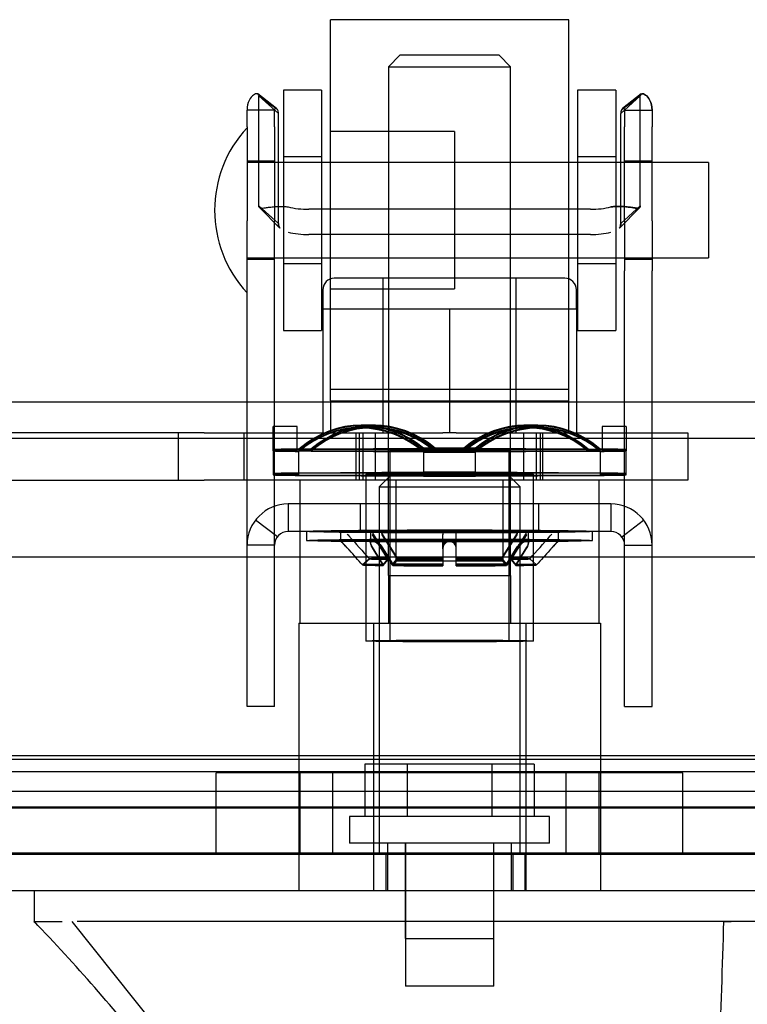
# Model space of a CAD drawing. Header units: inches. Extents: x 1 to 359, y -2 to 239.
# Tile 39 of 53: x 128.98 to 130.89, y 193.45 to 196.03. Entities that reach past the tile are written whole.
import ezdxf
from ezdxf.enums import TextEntityAlignment as Align
from ezdxf.lldxf.tags import DXFTag

# ---------------------------------------------------------------- set-up
doc = ezdxf.new("R2010")
doc.units = ezdxf.units.IN
doc.header["$MEASUREMENT"] = 0
for name, color, linetype in [('COM70220', 7, 'Continuous'), ('COM70838', 7, 'Continuous'), ('COM70839-6', 7, 'Continuous'), ('COM71196-9', 7, 'Continuous'), ('COM71298-4', 7, 'Continuous'), ('COM71299-4', 7, 'Continuous'), ('Default', 7, 'Continuous'), ('HAN13068', 7, 'Continuous'), ('HAN13068_NUT', 7, 'Continuous'), ('HAN13068_SCREW', 7, 'Continuous'), ('HAN_NUT', 7, 'Continuous'), ('NTS18147', 7, 'Continuous'), ('ROL87452', 7, 'Continuous'), ('RVT17786', 7, 'Continuous'), ('RVT19000', 7, 'Continuous'), ('SPC87322', 7, 'Continuous'), ('STD26122', 7, 'Continuous'), ('WAF25376', 7, 'Continuous'), ('WAM30038', 7, 'Continuous')]:
    doc.layers.add(name, color=color, linetype=linetype)
doc.styles.add('SEACAD_Times_New_Roman', font='times.ttf')
tags = doc.linetypes.add('HIDDEN2', pattern=[0.1875, 0.125, -0.0625]).pattern_tags.tags
tags[6:7] = [DXFTag(74, 4), DXFTag(75, 0), DXFTag(340, '0'), DXFTag(46, 0.0), DXFTag(50, 0.0), DXFTag(44, 0.0), DXFTag(45, 0.0)]
tags[4:5] = [DXFTag(74, 4), DXFTag(75, 0), DXFTag(340, '0'), DXFTag(46, 0.0), DXFTag(50, 0.0), DXFTag(44, 0.0), DXFTag(45, 0.0)]
doc.dimstyles.new('HAMMOND_(STH_-_540x360)', dxfattribs={"dimtxt": 2, "dimasz": 2.5, "dimexe": 1, "dimexo": 1, "dimgap": 0.5, "dimtad": 0, "dimtih": 1, "dimtoh": 1, "dimzin": 0, "dimdsep": 46, "dimtxsty": 'SEACAD_Times_New_Roman', "dimblk1": '_SE_FILLED', "dimblk2": '_SE_FILLED', "dimsah": 1, "dimcen": 1, "dimadec": 0, "dimazin": 0, "dimtfac": 0.8, "dimtofl": 0, "dimtmove": 0, "dimatfit": 3, "dimfxl": 1, "dimtolj": 1, "dimtzin": 0, "dimarcsym": 0})

# ---------------------------------------------------------------- blocks, each defined once
blk = doc.blocks.new('SE3')
at = {"layer": 'COM70220', "color": 7, "linetype": 'HIDDEN2'}
for p, q in [((148.6862, 194.0905), (128.2182, 194.0905)), ((148.6862, 193.8445), (128.2182, 193.8445)), ((148.6862, 193.8425), (128.2182, 193.8425)), ((148.6862, 193.8415), (128.2182, 193.8415))]:
    blk.add_line(p, q, dxfattribs=at)
at = {"layer": 'COM70838', "color": 7, "linetype": 'HIDDEN2'}
for p, q in [((129.4652, 194.9475), (128.7792, 194.9475)), ((129.3977, 194.9475), (129.3977, 194.8225)), ((129.4652, 194.9475), (129.5536, 194.9475)), ((129.5536, 194.9475), (130.0916, 194.9475)), ((129.5707, 194.8225), (129.5707, 194.9475)), ((129.8642, 194.8225), (129.8642, 194.9475)), ((129.9142, 194.9475), (129.9142, 194.8225)), ((130.1269, 194.9475), (130.6092, 194.9475)), ((130.3042, 194.8225), (130.3042, 194.9475)), ((130.3542, 194.8225), (130.3542, 194.9475)), ((130.6092, 194.9475), (130.7342, 194.9475)), ((130.7342, 194.9475), (130.7342, 194.8225)), ((128.7518, 194.8225), (129.4652, 194.8225)), ((129.5536, 194.8225), (129.4652, 194.8225)), ((130.6092, 194.8225), (129.5536, 194.8225)), ((130.7342, 194.8225), (130.6092, 194.8225))]:
    blk.add_line(p, q, dxfattribs=at)
at = {"layer": 'COM70839-6', "color": 7, "linetype": 'HIDDEN2'}
for p, q in [((129.6553, 195.7979), (129.6065, 195.8361)), ((130.612, 195.8361), (130.5631, 195.7979)), ((129.6603, 195.7845), (129.6089, 195.8309)), ((129.6089, 195.5429), (129.6089, 195.8309)), ((130.5581, 195.7845), (130.6095, 195.8309)), ((130.6095, 195.5429), (130.6095, 195.8309)), ((129.65, 195.7939), (129.578, 195.7939)), ((129.578, 195.7497), (129.578, 195.7939)), ((129.65, 195.7497), (129.65, 195.7939)), ((129.6603, 195.4965), (129.6603, 195.7845)), ((130.5581, 195.4965), (130.5581, 195.7845)), ((130.5684, 195.7939), (130.6404, 195.7939)), ((130.5684, 195.7939), (130.5684, 195.7497)), ((130.6404, 195.7939), (130.6404, 195.7497)), ((129.578, 195.7497), (129.578, 195.503)), ((129.65, 195.7497), (129.65, 195.503)), ((130.5684, 195.503), (130.5684, 195.7497)), ((130.6404, 195.503), (130.6404, 195.7497)), ((129.65, 195.6595), (129.578, 195.6595)), ((130.6404, 195.6595), (130.5684, 195.6595)), ((129.6603, 195.4965), (129.6089, 195.5429)), ((129.6113, 195.5377), (129.664, 195.4843)), ((129.6114, 195.5377), (129.664, 195.4843)), ((130.4785, 195.5337), (129.7399, 195.5337)), ((130.5545, 195.4843), (130.6071, 195.5377)), ((130.5545, 195.4843), (130.6072, 195.5377)), ((130.5581, 195.4965), (130.6095, 195.5429)), ((129.578, 195.3719), (129.578, 195.503)), ((129.65, 195.3719), (129.65, 195.503)), ((130.5684, 195.503), (130.5684, 195.3719)), ((130.6404, 195.503), (130.6404, 195.3719)), ((130.4785, 195.4674), (129.7399, 195.4674)), ((129.578, 195.4025), (129.65, 195.4025)), ((130.5684, 195.4025), (130.6404, 195.4025)), ((129.578, 194.2746), (129.578, 195.3719)), ((129.65, 194.2746), (129.65, 195.3719)), ((130.5684, 194.2746), (130.5684, 195.3719)), ((130.6404, 194.2746), (130.6404, 195.3719)), ((130.5324, 194.7605), (129.686, 194.7605)), ((129.686, 194.7605), (129.686, 194.6885)), ((129.8752, 194.6885), (129.8752, 194.7605)), ((129.9687, 194.7605), (129.9687, 194.6885)), ((130.2497, 194.6885), (130.2497, 194.7605)), ((130.3432, 194.6885), (130.3432, 194.7605)), ((130.5324, 194.7605), (130.5324, 194.6885)), ((129.6575, 194.6745), (129.6004, 194.7183)), ((130.561, 194.6745), (130.6181, 194.7183)), ((130.5324, 194.6885), (129.686, 194.6885)), ((129.65, 194.6525), (129.578, 194.6525)), ((130.5684, 194.6525), (130.6404, 194.6525)), ((129.578, 194.2295), (129.578, 194.2746)), ((129.65, 194.2295), (129.65, 194.2746)), ((130.5684, 194.2295), (130.5684, 194.2746)), ((130.6404, 194.2295), (130.6404, 194.2746)), ((129.65, 194.2295), (129.578, 194.2295)), ((130.5684, 194.2295), (130.6404, 194.2295))]:
    blk.add_line(p, q, dxfattribs=at)
for centre, radius, start, end in [((129.8548, 196.1034), 0.3649, 227.1166, 236.8601), ((130.3637, 196.1034), 0.3649, 303.1399, 312.8834), ((129.686, 194.6525), 0.108, 90, 180), ((130.5324, 194.6525), 0.108, 0, 90), ((129.686, 194.6525), 0.036, 90, 180), ((130.5324, 194.6525), 0.036, 0, 90)]:
    blk.add_arc(centre, radius, start, end, dxfattribs=at)
for centre, major_axis, start_param, end_param in [((129.7399, 195.5727), (-0.1, 0), 1.001468, 1.570796), ((130.4785, 195.5727), (-0.1, 0), 1.570796, 2.140125), ((129.7399, 195.5065), (-0.1, 0), 1.001468, 1.570796), ((130.4785, 195.5065), (0.1, 0), 4.712389, 5.281717)]:
    blk.add_ellipse(centre, major_axis=major_axis, ratio=0.390731, start_param=start_param, end_param=end_param, dxfattribs=at)
for points, knots in [([(129.6065, 195.8361), (129.6061, 195.8364), (129.6056, 195.8365), (129.6026, 195.8372), (129.599, 195.8362), (129.5911, 195.8306), (129.5869, 195.8259), (129.5804, 195.8126), (129.578, 195.8038), (129.578, 195.7939)], [0.198408, 0.198408, 0.198408, 0.198408, 0.25, 0.25, 0.5, 0.5, 0.75, 0.75, 1, 1, 1, 1]), ([(129.6065, 195.8361), (129.6071, 195.8358), (129.6076, 195.8353), (129.6081, 195.8346), (129.6082, 195.8343), (129.6085, 195.8337), (129.6086, 195.8333), (129.6087, 195.8326), (129.6088, 195.8319), (129.6089, 195.8309)], [0.8016936, 0.8016936, 0.8016936, 0.8016936, 0.875, 0.875, 0.90625, 0.90625, 0.9375, 0.9375, 1, 1, 1, 1]), ([(130.6404, 195.7939), (130.6404, 195.8038), (130.6381, 195.8126), (130.6315, 195.826), (130.6273, 195.8306), (130.6195, 195.8362), (130.6159, 195.8372), (130.6122, 195.8364), (130.6111, 195.8357), (130.6104, 195.8346), (130.6102, 195.8343), (130.61, 195.8337), (130.6099, 195.8333), (130.6098, 195.8326), (130.6097, 195.8319), (130.6095, 195.8309)], [0, 0, 0, 0, 0.25, 0.25, 0.5, 0.5, 0.75, 0.75, 0.875, 0.875, 0.90625, 0.90625, 0.9375, 0.9375, 1, 1, 1, 1]), ([(130.6095, 195.8309), (130.6096, 195.8314), (130.6097, 195.8318), (130.6097, 195.8325), (130.6098, 195.8327), (130.61, 195.8337), (130.6102, 195.8343), (130.6111, 195.8357), (130.6122, 195.8364), (130.6159, 195.8372), (130.6195, 195.8362), (130.6273, 195.8306), (130.6316, 195.8259), (130.6381, 195.8126), (130.6404, 195.8038), (130.6404, 195.7939)], [0, 0, 0, 0, 0.03125, 0.03125, 0.0625, 0.0625, 0.125, 0.125, 0.25, 0.25, 0.5, 0.5, 0.75, 0.75, 1, 1, 1, 1]), ([(129.6603, 195.7845), (129.6603, 195.7853), (129.6603, 195.7868), (129.66, 195.789), (129.6596, 195.791), (129.6585, 195.7945), (129.656, 195.7983), (129.6527, 195.7989), (129.6511, 195.7976), (129.6505, 195.7967), (129.6502, 195.7957), (129.6501, 195.7947), (129.65, 195.7942), (129.65, 195.7939)], [0, 0, 0, 0, 0.068623, 0.137063, 0.205208, 0.272877, 0.535512, 0.779514, 0.837052, 0.893029, 0.947093, 0.973617, 1, 1, 1, 1]), ([(129.65, 195.7939), (129.65, 195.7942), (129.6501, 195.7947), (129.6502, 195.7957), (129.6505, 195.7967), (129.6511, 195.7976), (129.6527, 195.7989), (129.6543, 195.7986), (129.6555, 195.7978)], [0, 0, 0, 0, 0.0263814, 0.0529045, 0.1069707, 0.1629481, 0.2204857, 0.452445, 0.452445, 0.452445, 0.452445]), ([(130.5684, 195.7939), (130.5684, 195.7942), (130.5684, 195.7947), (130.5683, 195.7957), (130.5679, 195.7967), (130.5673, 195.7976), (130.5658, 195.7989), (130.5625, 195.7983), (130.5599, 195.7945), (130.5588, 195.791), (130.5584, 195.789), (130.5582, 195.7868), (130.5582, 195.7853), (130.5581, 195.7845)], [0, 0, 0, 0, 0.026381, 0.052905, 0.106971, 0.162948, 0.220486, 0.464488, 0.727123, 0.794792, 0.862936, 0.931376, 1, 1, 1, 1]), ([(130.5629, 195.7978), (130.5641, 195.7986), (130.5658, 195.7989), (130.5673, 195.7976), (130.5679, 195.7967), (130.5683, 195.7957), (130.5684, 195.7947), (130.5684, 195.7942), (130.5684, 195.7939)], [0.5475793, 0.5475793, 0.5475793, 0.5475793, 0.7795137, 0.8370523, 0.8930285, 0.9470927, 0.973617, 1, 1, 1, 1]), ([(129.6089, 195.5429), (129.609, 195.5422), (129.6091, 195.5407), (129.6098, 195.5389), (129.6112, 195.5377), (129.6151, 195.536), (129.6234, 195.537), (129.6353, 195.5389), (129.6438, 195.54), (129.6518, 195.5408), (129.6616, 195.5413), (129.6734, 195.5412), (129.6818, 195.5403), (129.686, 195.5398)], [0, 0, 0, 0, 0.049102, 0.098523, 0.149018, 0.200844, 0.426475, 0.554365, 0.622319, 0.692911, 0.79099, 0.893216, 1, 1, 1, 1]), ([(129.6115, 195.5376), (129.6112, 195.5378), (129.6103, 195.5384), (129.6092, 195.5399), (129.609, 195.5419), (129.6089, 195.5429)], [0.8439157, 0.8439157, 0.8439157, 0.8439157, 0.868041, 0.9344119, 1, 1, 1, 1]), ([(130.5324, 195.5398), (130.534, 195.54), (130.5372, 195.5405), (130.5435, 195.541), (130.5511, 195.5413), (130.5596, 195.5412), (130.57, 195.5406), (130.5812, 195.5392), (130.592, 195.5375), (130.6001, 195.5364), (130.6051, 195.5366), (130.6078, 195.538), (130.6093, 195.5399), (130.6095, 195.5419), (130.6095, 195.5429)], [0, 0, 0, 0, 0.040175, 0.080102, 0.158226, 0.23381, 0.30692, 0.445198, 0.573002, 0.690655, 0.799398, 0.868041, 0.934412, 1, 1, 1, 1]), ([(130.6095, 195.5429), (130.6095, 195.5422), (130.6093, 195.5407), (130.6086, 195.5389), (130.6073, 195.5377), (130.6034, 195.536), (130.595, 195.537), (130.5832, 195.5389), (130.5747, 195.54), (130.5667, 195.5408), (130.5569, 195.5413), (130.5451, 195.5412), (130.5367, 195.5403), (130.5324, 195.5398)], [0, 0, 0, 0, 0.049102, 0.098523, 0.149018, 0.200844, 0.426475, 0.554365, 0.622319, 0.692911, 0.79099, 0.893216, 1, 1, 1, 1]), ([(129.6603, 195.4965), (129.6603, 195.496), (129.6604, 195.4955), (129.6604, 195.4948), (129.6604, 195.4946), (129.6605, 195.4934), (129.6606, 195.4926), (129.6609, 195.4906), (129.6612, 195.4893), (129.6624, 195.4865), (129.6633, 195.4851), (129.6644, 195.4838)], [0, 0, 0, 0, 0.03125, 0.03125, 0.0625, 0.0625, 0.125, 0.125, 0.25, 0.25, 0.4220675, 0.4220675, 0.4220675, 0.4220675]), ([(130.5581, 195.4965), (130.5581, 195.496), (130.5581, 195.4955), (130.5581, 195.4948), (130.5581, 195.4946), (130.558, 195.4934), (130.5579, 195.4926), (130.5576, 195.4906), (130.5572, 195.4893), (130.5561, 195.4865), (130.5552, 195.4851), (130.554, 195.4838)], [0, 0, 0, 0, 0.03125, 0.03125, 0.0625, 0.0625, 0.125, 0.125, 0.25, 0.25, 0.4220675, 0.4220675, 0.4220675, 0.4220675])]:
    blk.add_open_spline(points, degree=3, knots=knots, dxfattribs=at)
for points in [[(129.6636, 195.4847), (129.6613, 195.4877), (129.6603, 195.4915), (129.6603, 195.4965)], [(130.5548, 195.4847), (130.5571, 195.4877), (130.5581, 195.4915), (130.5581, 195.4965)]]:
    blk.add_open_spline(points, degree=3, dxfattribs=at)
at = {"layer": 'COM71196-9', "color": 7, "linetype": 'Continuous'}
for p, q in [((149.3572, 194.6205), (127.5473, 194.6205)), ((149.2622, 193.7455), (127.6422, 193.7455))]:
    blk.add_line(p, q, dxfattribs=at)
at = {"layer": 'COM71196-9', "color": 7, "linetype": 'HIDDEN2'}
for p, q in [((149.2622, 193.8405), (127.6422, 193.8405)), ((129.9108, 193.7455), (129.9108, 193.8405)), ((129.9422, 193.8405), (129.9422, 193.7455)), ((130.2762, 193.7455), (130.2762, 193.8405)), ((130.3077, 193.7455), (130.3077, 193.8405))]:
    blk.add_line(p, q, dxfattribs=at)
at = {"layer": 'COM71298-4', "color": 7, "linetype": 'HIDDEN2'}
for p, q in [((150.1692, 195.0275), (102.2992, 195.0275)), ((148.6392, 194.0993), (128.1012, 194.0993)), ((127.8516, 194.0582), (148.8889, 194.0582)), ((148.6392, 194.0058), (128.1012, 194.0058)), ((127.8512, 193.9632), (148.8892, 193.9632))]:
    blk.add_line(p, q, dxfattribs=at)
at = {"layer": 'COM71298-4', "color": 7, "linetype": 'Continuous'}
blk.add_line((150.1692, 194.9325), (102.2992, 194.9325), dxfattribs=at)
at = {"layer": 'COM71299-4', "color": 7, "linetype": 'HIDDEN2'}
blk.add_line((128.7342, 193.9655), (148.8892, 193.9655), dxfattribs=at)
at = {"layer": 'HAN13068', "color": 7, "linetype": 'HIDDEN2'}
for p, q in [((129.9792, 195.9375), (129.9492, 195.9075)), ((130.2392, 195.9375), (129.9792, 195.9375)), ((130.2692, 195.9075), (130.2392, 195.9375)), ((129.9492, 195.9075), (130.2692, 195.9075)), ((129.9492, 195.9075), (129.9492, 194.9475)), ((130.2692, 194.9475), (130.2692, 195.9075)), ((129.9492, 194.5725), (129.9492, 194.4475)), ((129.9492, 194.5725), (130.1092, 194.5725)), ((130.1092, 194.5725), (130.2692, 194.5725)), ((130.2692, 194.5725), (130.2692, 194.4475)), ((129.7137, 194.4475), (129.9097, 194.4475)), ((129.7137, 194.4475), (129.7137, 193.7455)), ((129.9097, 194.4475), (130.3088, 194.4475)), ((129.9097, 194.4475), (129.9097, 193.7455)), ((130.3088, 194.4475), (130.5047, 194.4475)), ((130.3088, 194.4475), (130.3088, 193.7455)), ((130.5047, 194.4475), (130.5047, 193.7455)), ((129.9467, 193.8705), (129.9467, 193.7455)), ((129.9927, 193.8705), (129.9927, 193.6205)), ((130.2257, 193.6205), (130.2257, 193.8705)), ((130.2717, 193.7455), (130.2717, 193.8705)), ((130.8278, 193.6655), (130.8476, 193.6655)), ((129.9927, 193.6205), (130.2257, 193.6205))]:
    blk.add_line(p, q, dxfattribs=at)
at = {"layer": 'HAN13068', "color": 7, "linetype": 'Continuous'}
for p, q in [((129.0194, 193.7455), (129.0194, 193.6626)), ((129.0194, 193.6655), (129.0933, 193.6655)), ((129.1184, 193.6655), (129.4019, 193.3105)), ((129.2105, 193.6655), (129.1327, 193.6655)), ((130.8278, 193.6655), (129.2105, 193.6655)), ((131.008, 193.6655), (130.8278, 193.6655))]:
    blk.add_line(p, q, dxfattribs=at)
blk.add_arc((125.2274, 190.0334), 5.2509, 38.6173, 43.7666, dxfattribs=at)
blk.add_open_spline([(130.8278, 193.6655), (130.824, 193.5472), (130.8203, 193.4289), (130.8165, 193.3105)], degree=3, dxfattribs=at)
at = {"layer": 'HAN13068_NUT', "color": 7, "linetype": 'HIDDEN2'}
for p, q in [((130.4117, 195.3525), (129.8067, 195.3525)), ((129.9342, 195.3525), (129.9342, 194.9475)), ((130.2842, 194.9475), (130.2842, 195.3525)), ((129.7767, 195.3225), (129.7767, 195.2725)), ((130.4417, 195.2725), (130.4417, 195.3225)), ((129.7767, 195.2725), (129.943, 195.2725)), ((129.7767, 195.2725), (129.7767, 194.9475)), ((129.943, 195.2725), (130.1092, 195.2725)), ((130.1092, 195.2725), (130.2755, 195.2725)), ((130.1092, 195.2725), (130.1092, 194.9475)), ((130.2755, 195.2725), (130.4417, 195.2725)), ((130.4417, 195.2725), (130.4417, 194.9475))]:
    blk.add_line(p, q, dxfattribs=at)
for centre, start, end in [((129.8067, 195.3225), 90, 180), ((130.4117, 195.3225), 0, 90)]:
    blk.add_arc(centre, 0.03, start, end, dxfattribs=at)
at = {"layer": 'HAN13068_SCREW', "color": 7, "linetype": 'HIDDEN2'}
for p, q in [((129.9981, 194.0775), (129.887, 194.0775)), ((129.887, 194.0775), (129.887, 193.9405)), ((130.2204, 194.0775), (129.9981, 194.0775)), ((129.9981, 194.0775), (129.9981, 193.9405)), ((130.3315, 194.0775), (130.2204, 194.0775)), ((130.2204, 194.0775), (130.2204, 193.9405)), ((130.3315, 194.0775), (130.3315, 193.9405)), ((130.3717, 193.9405), (129.8467, 193.9405)), ((129.8467, 193.9405), (129.8467, 193.8705)), ((130.3717, 193.8705), (130.3717, 193.9405)), ((130.3717, 193.8705), (129.8467, 193.8705)), ((129.9932, 193.8705), (129.9932, 193.4955)), ((130.2252, 193.4955), (130.2252, 193.8705)), ((130.2252, 193.4955), (129.9932, 193.4955))]:
    blk.add_line(p, q, dxfattribs=at)
at = {"layer": 'HAN_NUT', "color": 7, "linetype": 'HIDDEN2'}
for p, q in [((129.8032, 194.0555), (129.4972, 194.0555)), ((129.4972, 193.8405), (129.4972, 194.0555)), ((129.7167, 194.0555), (129.7167, 193.8405)), ((130.4152, 194.0555), (129.8032, 194.0555)), ((129.8032, 193.8405), (129.8032, 194.0555)), ((130.7212, 194.0555), (130.4152, 194.0555)), ((130.4152, 193.8405), (130.4152, 194.0555)), ((130.5017, 193.8405), (130.5017, 194.0555)), ((130.7212, 193.8405), (130.7212, 194.0555))]:
    blk.add_line(p, q, dxfattribs=at)
at = {"layer": 'NTS18147', "color": 7, "linetype": 'HIDDEN2'}
for p, q in [((129.6462, 194.8996), (129.6462, 194.9636)), ((129.7092, 194.9636), (129.6462, 194.9636)), ((129.6462, 194.9007), (129.6462, 194.9635)), ((129.7092, 194.9635), (129.6462, 194.9635)), ((129.7092, 194.8996), (129.7092, 194.9636)), ((129.7092, 194.9007), (129.7092, 194.9635)), ((129.9036, 194.9599), (129.8721, 194.9594)), ((129.9066, 194.9619), (129.8751, 194.9616)), ((129.9118, 194.9652), (129.8803, 194.9654)), ((129.9149, 194.9671), (129.8834, 194.9676)), ((130.3351, 194.9676), (130.3036, 194.9671)), ((130.3381, 194.9654), (130.3066, 194.9652)), ((130.3433, 194.9616), (130.3118, 194.9619)), ((130.3464, 194.9594), (130.3149, 194.9599)), ((130.5092, 194.9636), (130.5092, 194.8996)), ((130.5722, 194.9636), (130.5092, 194.9636)), ((130.5092, 194.9635), (130.5092, 194.9007)), ((130.5722, 194.9635), (130.5092, 194.9635)), ((130.5722, 194.9636), (130.5722, 194.8996)), ((130.5722, 194.9635), (130.5722, 194.9007)), ((129.7092, 194.9035), (129.6462, 194.9035)), ((129.7092, 194.9024), (129.6462, 194.9024)), ((129.7143, 194.9047), (129.7143, 194.8984)), ((129.7458, 194.9041), (129.7143, 194.9047)), ((129.7143, 194.903), (129.7143, 194.9001)), ((129.7458, 194.9027), (129.7143, 194.903)), ((130.0727, 194.9061), (129.7458, 194.9041)), ((130.0727, 194.9036), (129.7458, 194.9027)), ((129.9527, 194.9015), (129.9527, 194.4011)), ((129.9527, 194.9015), (129.9527, 194.4011)), ((130.0412, 194.8964), (130.0412, 194.9066)), ((130.0727, 194.9061), (130.0412, 194.9066)), ((130.0412, 194.8992), (130.0412, 194.9039)), ((130.0727, 194.9036), (130.0412, 194.9039)), ((130.1458, 194.9061), (130.1773, 194.9066)), ((130.4727, 194.9041), (130.1458, 194.9061)), ((130.1458, 194.9036), (130.1773, 194.9039)), ((130.4727, 194.9027), (130.1458, 194.9036)), ((130.1773, 194.9066), (130.1773, 194.8964)), ((130.1773, 194.9039), (130.1773, 194.8992)), ((130.2657, 194.4011), (130.2657, 194.9015)), ((130.2657, 194.4011), (130.2657, 194.9015)), ((130.4727, 194.9041), (130.5042, 194.9047)), ((130.4727, 194.9027), (130.5042, 194.903)), ((130.5042, 194.8984), (130.5042, 194.9047)), ((130.5042, 194.9001), (130.5042, 194.903)), ((130.5092, 194.9035), (130.5722, 194.9035)), ((130.5092, 194.9024), (130.5722, 194.9024)), ((129.6462, 194.9007), (129.6462, 194.8377)), ((129.7092, 194.9007), (129.6462, 194.9007)), ((129.6462, 194.8996), (129.6462, 194.8366)), ((129.7092, 194.8996), (129.6462, 194.8996)), ((129.7458, 194.9004), (129.7143, 194.9001)), ((129.7143, 194.8371), (129.7143, 194.9001)), ((129.7458, 194.8989), (129.7143, 194.8984)), ((129.7143, 194.8354), (129.7143, 194.8984)), ((129.7458, 194.9004), (130.0727, 194.8995)), ((129.7458, 194.8989), (130.0727, 194.897)), ((130.0727, 194.8995), (130.0412, 194.8992)), ((130.0412, 194.8992), (130.0412, 194.8362)), ((130.0727, 194.897), (130.0412, 194.8964)), ((130.0412, 194.8964), (130.0412, 194.8334)), ((130.1458, 194.8995), (130.4727, 194.9004)), ((130.1458, 194.8995), (130.1773, 194.8992)), ((130.1458, 194.897), (130.4727, 194.8989)), ((130.1458, 194.897), (130.1773, 194.8964)), ((130.1773, 194.8362), (130.1773, 194.8992)), ((130.1773, 194.8334), (130.1773, 194.8964)), ((130.4727, 194.9004), (130.5042, 194.9001)), ((130.4727, 194.8989), (130.5042, 194.8984)), ((130.5042, 194.9001), (130.5042, 194.8371)), ((130.5042, 194.8984), (130.5042, 194.8354)), ((130.5092, 194.9007), (130.5722, 194.9007)), ((130.5092, 194.8996), (130.5722, 194.8996)), ((130.5722, 194.8377), (130.5722, 194.9007)), ((130.5722, 194.8366), (130.5722, 194.8996)), ((130.0412, 194.8436), (129.7143, 194.8417)), ((130.0412, 194.8409), (129.7143, 194.84)), ((129.7143, 194.8371), (130.0412, 194.8362)), ((129.7143, 194.8354), (130.0412, 194.8334)), ((129.8892, 194.8385), (129.8892, 194.4011)), ((129.8892, 194.8385), (129.8892, 194.4011)), ((130.5042, 194.8417), (130.1773, 194.8436)), ((130.5042, 194.84), (130.1773, 194.8409)), ((130.1773, 194.8362), (130.5042, 194.8371)), ((130.1773, 194.8334), (130.5042, 194.8354)), ((130.3292, 194.4011), (130.3292, 194.8385)), ((130.3292, 194.4011), (130.3292, 194.8385))]:
    blk.add_line(p, q, dxfattribs=at)
for centre, radius, start, end in [((130.1092, 146.8136), 48.0931, 89.91896, 90.08104), ((130.1092, 89.9622), 104.9417, 89.962859, 90.037141), ((130.1092, 299.8409), 104.9417, 269.962859, 270.037141), ((130.1092, 242.9895), 48.0931, 269.91896, 270.08104), ((130.1092, 146.7506), 48.0931, 89.91896, 90.08104), ((130.1092, 89.8992), 104.9417, 89.962859, 90.037141), ((130.1092, 299.7779), 104.9417, 269.962859, 270.037141), ((130.1092, 242.9265), 48.0931, 269.91896, 270.08104)]:
    blk.add_arc(centre, radius, start, end, dxfattribs=at)
for centre, major_axis, ratio, start_param, end_param in [((129.8777, 194.6493), (-0.0057, -0.3183), 0.865979, 2.527481, 3.7969), ((129.8777, 194.6471), (-0.0026, -0.3183), 0.866016, 2.516323, 3.785743), ((129.8777, 194.6433), (0.0026, -0.3183), 0.866016, 2.497443, 3.766862), ((129.8777, 194.6411), (0.0057, -0.3183), 0.865979, 2.486285, 3.755705), ((129.9092, 194.6488), (-0.0057, -0.3183), 0.865979, 2.527481, 3.7969), ((129.9092, 194.6468), (-0.0026, -0.3183), 0.866016, 2.516323, 3.785743), ((129.9092, 194.6436), (0.0026, -0.3183), 0.866016, 2.497443, 3.766862), ((129.9092, 194.6416), (0.0057, -0.3183), 0.865979, 2.486285, 3.755705), ((130.3092, 194.6488), (0.0057, -0.3183), 0.865979, 2.486285, 3.755705), ((130.3092, 194.6468), (0.0026, -0.3183), 0.866016, 2.497443, 3.766862), ((130.3092, 194.6436), (-0.0026, -0.3183), 0.866016, 2.516323, 3.785743), ((130.3092, 194.6416), (-0.0057, -0.3183), 0.865979, 2.527481, 3.7969), ((130.3407, 194.6493), (0.0057, -0.3183), 0.865979, 2.486285, 3.755705), ((130.3407, 194.6471), (0.0026, -0.3183), 0.866016, 2.497443, 3.766862), ((130.3407, 194.6433), (-0.0026, -0.3183), 0.866016, 2.516323, 3.785743), ((130.3407, 194.6411), (-0.0057, -0.3183), 0.865979, 2.527481, 3.7969), ((130.1092, 194.9015), (-0.5, 0), 0.0103, -0.660077, -0.38712), ((130.1092, 194.9015), (-0.5, 0), 0.00472, -0.660077, -0.38712), ((130.1092, 194.9015), (-0.1565, 0), 0.0103, 3.083094, 6.283185), ((130.1092, 194.9015), (0.5, 0), 0.0103, 0.38712, 0.660077), ((130.1092, 194.9015), (0.5, 0), 0.00472, 0.38712, 0.660077), ((130.1092, 194.9015), (-0.5, 0), 0.00472, 0.38712, 0.660077), ((130.1092, 194.9015), (-0.5, 0), 0.0103, 0.38712, 0.660077), ((130.1092, 194.9015), (0.5, 0), 0.00472, -0.660077, -0.38712), ((130.1092, 194.9015), (0.5, 0), 0.0103, -0.660077, -0.38712), ((130.1092, 194.8385), (-0.5, 0), 0.0103, -0.660077, -0.38712), ((130.1092, 194.8385), (-0.5, 0), 0.00472, -0.660077, -0.38712), ((130.1092, 194.8385), (-0.5, 0), 0.00472, 0.38712, 0.660077), ((130.1092, 194.8385), (-0.5, 0), 0.0103, 0.38712, 0.660077), ((130.1092, 194.8385), (0.5, 0), 0.0103, 0.38712, 0.660077), ((130.1092, 194.8385), (0.5, 0), 0.00472, 0.38712, 0.660077), ((130.1092, 194.8385), (0.5, 0), 0.00472, -0.660077, -0.38712), ((130.1092, 194.8385), (0.5, 0), 0.0103, -0.660077, -0.38712)]:
    blk.add_ellipse(centre, major_axis=major_axis, ratio=ratio, start_param=start_param, end_param=end_param, dxfattribs=at)
for centre, major_axis, ratio in [((130.1092, 194.9015), (0.1565, 0), 0.00472), ((130.1092, 194.8385), (-0.22, 0), 0.0103), ((130.1092, 194.8385), (0.22, 0), 0.00472), ((130.1092, 194.4011), (-0.22, 0), 0.0103), ((130.1092, 194.4011), (0.22, 0), 0.00472), ((130.1092, 194.4011), (-0.1565, 0), 0.0103), ((130.1092, 194.4011), (0.1565, 0), 0.00472)]:
    blk.add_ellipse(centre, major_axis=major_axis, ratio=ratio, dxfattribs=at)
at = {"layer": 'ROL87452', "color": 7, "linetype": 'HIDDEN2'}
for p, q in [((129.7967, 195.031), (129.7967, 196.031)), ((130.4217, 196.031), (129.7967, 196.031)), ((130.4217, 195.031), (130.4217, 196.031)), ((130.1217, 195.7375), (129.7967, 195.7375)), ((130.1217, 195.7375), (130.1217, 195.3245)), ((130.4217, 195.656), (130.1217, 195.656)), ((130.1217, 195.406), (130.4217, 195.406)), ((129.7967, 195.3245), (130.1217, 195.3245)), ((129.7967, 195.031), (130.4217, 195.031))]:
    blk.add_line(p, q, dxfattribs=at)
at = {"layer": 'RVT17786', "color": 7, "linetype": 'HIDDEN2'}
for p, q in [((130.788, 195.656), (129.578, 195.656)), ((130.788, 195.656), (130.788, 195.406)), ((129.578, 195.406), (130.788, 195.406))]:
    blk.add_line(p, q, dxfattribs=at)
blk.add_arc((129.8113, 195.531), 0.3182, 137.1291, 222.8709, dxfattribs=at)
at = {"layer": 'RVT19000', "color": 7, "linetype": 'HIDDEN2'}
for p, q in [((130.4217, 195.0605), (129.7967, 195.0605)), ((129.7967, 195.031), (129.7967, 194.9475)), ((130.4217, 194.9475), (130.4217, 195.031)), ((129.9142, 194.9475), (129.9142, 194.8225)), ((130.1269, 194.9475), (130.0916, 194.9475)), ((130.3042, 194.8225), (130.3042, 194.9475)), ((129.9687, 194.8225), (129.9687, 194.6105)), ((130.2497, 194.6105), (130.2497, 194.8225)), ((130.2497, 194.6105), (129.9687, 194.6105))]:
    blk.add_line(p, q, dxfattribs=at)
at = {"layer": 'SPC87322', "color": 7, "linetype": 'HIDDEN2'}
for p, q in [((129.8717, 194.9475), (129.8717, 194.8225)), ((129.8817, 194.9475), (129.8817, 194.8225)), ((129.9492, 194.5725), (129.9492, 194.9475)), ((130.2692, 194.5725), (130.2692, 194.9475)), ((130.3367, 194.9475), (130.3367, 194.8225)), ((130.3467, 194.9475), (130.3467, 194.8225)), ((129.7167, 194.8225), (129.7167, 194.4475)), ((130.5017, 194.4475), (130.5017, 194.8225))]:
    blk.add_line(p, q, dxfattribs=at)
at = {"layer": 'STD26122', "color": 7, "linetype": 'HIDDEN2'}
for p, q in [((129.9592, 194.8405), (129.9242, 194.8055)), ((130.2592, 194.8405), (129.9592, 194.8405)), ((130.2942, 194.8055), (130.2592, 194.8405)), ((129.9242, 194.8055), (130.2942, 194.8055)), ((129.9242, 194.8055), (129.9242, 193.8405)), ((130.2942, 193.8405), (130.2942, 194.8055))]:
    blk.add_line(p, q, dxfattribs=at)
at = {"layer": 'WAF25376', "color": 7, "linetype": 'HIDDEN2'}
for p, q in [((129.6734, 195.846), (129.6734, 195.216)), ((129.7734, 195.846), (129.6734, 195.846)), ((129.7734, 195.846), (129.7734, 195.216)), ((130.4451, 195.846), (130.4451, 195.216)), ((130.5451, 195.846), (130.4451, 195.846)), ((130.5451, 195.846), (130.5451, 195.216)), ((129.7734, 195.671), (129.6734, 195.671)), ((130.5451, 195.671), (130.4451, 195.671)), ((129.6734, 195.391), (129.7734, 195.391)), ((130.4451, 195.391), (130.5451, 195.391)), ((129.6734, 195.216), (129.7734, 195.216)), ((130.4451, 195.216), (130.5451, 195.216))]:
    blk.add_line(p, q, dxfattribs=at)
at = {"layer": 'WAM30038', "color": 7, "linetype": 'HIDDEN2'}
for p, q in [((129.7342, 194.6885), (129.7342, 194.6645)), ((129.7342, 194.6885), (129.7342, 194.6646)), ((129.8235, 194.6885), (129.8235, 194.6645)), ((129.8235, 194.6885), (129.8235, 194.6646)), ((129.902, 194.6905), (129.902, 194.6866)), ((129.902, 194.6894), (129.902, 194.6877)), ((129.902, 194.6877), (129.902, 194.6581)), ((129.902, 194.6866), (129.902, 194.657)), ((129.9072, 194.6835), (129.9482, 194.618)), ((129.9072, 194.6825), (129.9482, 194.6172)), ((129.9482, 194.6159), (129.9072, 194.6808)), ((129.9482, 194.6151), (129.9072, 194.6798)), ((129.9729, 194.6182), (129.9319, 194.6837)), ((129.9729, 194.6173), (129.9319, 194.6826)), ((129.9319, 194.6807), (129.9729, 194.6158)), ((129.9319, 194.6795), (129.9729, 194.6149)), ((130.0917, 194.6844), (130.0917, 194.6791)), ((130.0917, 194.6829), (130.0917, 194.6806)), ((130.0917, 194.6442), (130.0917, 194.6804)), ((130.0917, 194.6427), (130.0917, 194.6789)), ((130.1267, 194.6791), (130.1267, 194.6844)), ((130.1267, 194.6806), (130.1267, 194.6829)), ((130.1267, 194.6442), (130.1267, 194.6804)), ((130.1267, 194.6427), (130.1267, 194.6789)), ((130.2866, 194.6837), (130.2455, 194.6182)), ((130.2866, 194.6826), (130.2455, 194.6173)), ((130.2455, 194.6158), (130.2866, 194.6807)), ((130.2455, 194.6149), (130.2866, 194.6795)), ((130.2703, 194.618), (130.3113, 194.6835)), ((130.2703, 194.6172), (130.3113, 194.6825)), ((130.3113, 194.6808), (130.2703, 194.6159)), ((130.3113, 194.6798), (130.2703, 194.6151)), ((130.3164, 194.6866), (130.3164, 194.6905)), ((130.3164, 194.6877), (130.3164, 194.6894)), ((130.3164, 194.6581), (130.3164, 194.6877)), ((130.3164, 194.657), (130.3164, 194.6866)), ((130.395, 194.6645), (130.395, 194.6885)), ((130.395, 194.6646), (130.395, 194.6885)), ((130.4842, 194.6645), (130.4842, 194.6885)), ((130.4842, 194.6646), (130.4842, 194.6885)), ((129.9354, 194.6021), (129.9072, 194.6473)), ((129.9354, 194.6013), (129.9072, 194.6463)), ((129.9072, 194.6447), (129.9354, 194.5999)), ((129.9072, 194.6437), (129.9354, 194.5991)), ((129.9319, 194.6476), (129.9602, 194.6024)), ((129.9319, 194.6465), (129.9602, 194.6014)), ((129.9602, 194.5998), (129.9319, 194.6445)), ((129.9602, 194.5988), (129.9319, 194.6434)), ((130.0917, 194.6442), (130.0917, 194.5995)), ((130.1267, 194.5995), (130.1267, 194.6442)), ((130.2583, 194.6024), (130.2866, 194.6476)), ((130.2583, 194.6014), (130.2866, 194.6465)), ((130.2866, 194.6445), (130.2583, 194.5998)), ((130.2866, 194.6434), (130.2583, 194.5988)), ((130.3113, 194.6473), (130.283, 194.6021)), ((130.3113, 194.6463), (130.283, 194.6013)), ((130.283, 194.5999), (130.3113, 194.6447)), ((130.283, 194.5991), (130.3113, 194.6437)), ((129.9482, 194.618), (129.9354, 194.6021)), ((129.9482, 194.6172), (129.9354, 194.6013)), ((129.9602, 194.6024), (129.9729, 194.6182)), ((129.9602, 194.6014), (129.9729, 194.6173)), ((130.0917, 194.6427), (130.0917, 194.5983)), ((130.1267, 194.5983), (130.1267, 194.6427)), ((130.2455, 194.6182), (130.2583, 194.6024)), ((130.2455, 194.6173), (130.2583, 194.6014)), ((130.283, 194.6021), (130.2703, 194.618)), ((130.283, 194.6013), (130.2703, 194.6172)), ((129.881, 194.6008), (129.899, 194.6167)), ((129.881, 194.6007), (129.899, 194.6166)), ((129.899, 194.6165), (129.881, 194.6005)), ((129.899, 194.6164), (129.881, 194.6004)), ((129.9354, 194.5999), (129.9482, 194.6159)), ((129.9354, 194.5991), (129.9482, 194.6151)), ((129.9729, 194.6158), (129.9602, 194.5998)), ((129.9729, 194.6149), (129.9602, 194.5988)), ((130.2583, 194.5998), (130.2455, 194.6158)), ((130.2583, 194.5988), (130.2455, 194.6149)), ((130.2703, 194.6159), (130.283, 194.5999)), ((130.2703, 194.6151), (130.283, 194.5991)), ((130.3195, 194.6167), (130.3375, 194.6008)), ((130.3195, 194.6166), (130.3375, 194.6007)), ((130.3375, 194.6005), (130.3195, 194.6165)), ((130.3375, 194.6004), (130.3195, 194.6164))]:
    blk.add_line(p, q, dxfattribs=at)
for centre, radius, start, end in [((128.9079, 193.8136), 1.2499, 41.7144, 42.9062), ((129.451, 194.3015), 0.5201, 41.4317, 44.267), ((129.0564, 193.9452), 1.0515, 41.748, 43.1607), ((129.3432, 194.2038), 0.6655, 41.5912, 43.8128), ((130.11, 194.6492), 0.0183, 92.3046, 183.0748), ((130.1099, 194.6477), 0.0182, 92.1432, 182.948), ((130.1098, 194.6452), 0.018, 91.645, 182.951), ((130.1097, 194.6436), 0.018, 91.4941, 182.8046), ((130.1086, 194.6493), 0.0182, 356.6668, 87.9538), ((130.1086, 194.6478), 0.0181, 356.8067, 88.102), ((130.1086, 194.6451), 0.0181, 357.2715, 88.1325), ((130.1087, 194.6436), 0.0181, 357.4043, 88.297), ((130.7941, 194.2768), 0.5565, 135.8258, 138.4755), ((131.5011, 193.6401), 1.5076, 137.1957, 138.1837), ((130.8947, 194.1859), 0.6919, 136.2296, 138.3665), ((131.2263, 193.8864), 1.1387, 136.8933, 138.1979)]:
    blk.add_arc(centre, radius, start, end, dxfattribs=at)
for centre, major_axis, ratio in [((130.1092, 194.6885), (0.375, 0), 0.0103), ((130.1092, 194.6885), (-0.375, 0), 0.00472), ((130.1092, 194.6646), (0.375, 0), 0.0103), ((130.1092, 194.6645), (-0.375, 0), 0.00472)]:
    blk.add_ellipse(centre, major_axis=major_axis, ratio=ratio, dxfattribs=at)
for centre, major_axis, ratio, start_param, end_param in [((129.841, 194.6885), (0.0175, 0), 0.0103, 1.935139, 4.348046), ((129.841, 194.6885), (0.0175, 0), 0.00472, 1.935139, 4.348046), ((130.1092, 194.6885), (-0.275, 0), 0.00472, -0.725904, -0.059494), ((130.1092, 194.6885), (-0.275, 0), 0.00472, 0.059494, 0.725904), ((129.9195, 194.6905), (0.0175, 0), 0.0103, 1.149741, 3.562648), ((129.9195, 194.6894), (0.0175, 0), 0.00472, 1.149741, 3.562648), ((129.9195, 194.6877), (0.0175, 0), 0.00472, 2.720537, 5.133444), ((129.9195, 194.6866), (0.0175, 0), 0.0103, 2.720537, 5.133444), ((130.1092, 194.6885), (-0.275, 0), 0.0103, -1.511302, -0.844892), ((130.1092, 194.6885), (-0.275, 0), 0.00472, -1.511302, -0.844892), ((130.1092, 194.6885), (-0.275, 0), 0.00472, 0.844892, 1.511302), ((130.1092, 194.6885), (-0.275, 0), 0.0103, 0.844892, 1.511302), ((130.1092, 194.6913), (-0.0175, 0), 0.0103, 3.505935, 5.918843), ((130.1092, 194.6898), (-0.0175, 0), 0.00472, 3.505935, 5.918843), ((130.1092, 194.6873), (0.0175, 0), 0.00472, 3.505935, 5.918843), ((130.1092, 194.6858), (0.0175, 0), 0.0103, 3.505935, 5.918843), ((130.1092, 194.6885), (0.275, 0), 0.0103, 0.844892, 1.511302), ((130.1092, 194.6885), (0.275, 0), 0.00472, 0.844892, 1.511302), ((130.1092, 194.6885), (0.275, 0), 0.00472, -1.511302, -0.844892), ((130.1092, 194.6885), (0.275, 0), 0.0103, -1.511302, -0.844892), ((130.2989, 194.6905), (-0.0175, 0), 0.0103, 2.720537, 5.133444), ((130.2989, 194.6894), (-0.0175, 0), 0.00472, 2.720537, 5.133444), ((130.2989, 194.6877), (-0.0175, 0), 0.00472, 1.149741, 3.562648), ((130.2989, 194.6866), (-0.0175, 0), 0.0103, 1.149741, 3.562648), ((130.1092, 194.6885), (0.275, 0), 0.00472, 0.059494, 0.725904), ((130.1092, 194.6885), (0.275, 0), 0.00472, -0.725904, -0.059494), ((130.3775, 194.6885), (-0.0175, 0), 0.0103, 1.935139, 4.348046), ((130.3775, 194.6885), (-0.0175, 0), 0.00472, 1.935139, 4.348046), ((130.1092, 194.6646), (-0.2858, 0), 0.0103, 5.497787, 6.283185), ((130.1092, 194.6645), (-0.2858, 0), 0.00472, 5.497787, 6.283185), ((130.1092, 194.6646), (0.2858, 0), 0.0103, 3.141593, 3.926991), ((130.1092, 194.6645), (0.2858, 0), 0.00472, 3.141593, 3.926991), ((130.1092, 194.6646), (-0.2858, 0), 0.0103, 4.712389, 5.497787), ((130.1092, 194.6645), (-0.2858, 0), 0.00472, 4.712389, 5.497787), ((130.1092, 194.6645), (-0.2858, 0), 0.00472, 0.785398, 1.570796), ((130.1092, 194.6646), (0.2858, 0), 0.0103, 3.926991, 4.712389), ((130.1092, 194.6646), (-0.2858, 0), 0.0103, 3.926991, 4.712389), ((130.1092, 194.6645), (0.2858, 0), 0.00472, 0.785398, 1.570796), ((130.1092, 194.6645), (0.2858, 0), 0.00472, 4.712389, 5.497787), ((130.1092, 194.6646), (0.2858, 0), 0.0103, 4.712389, 5.497787), ((130.1092, 194.6646), (-0.2858, 0), 0.0103, 3.141593, 3.926991), ((130.1092, 194.6645), (-0.2858, 0), 0.00472, 3.141593, 3.926991), ((130.1092, 194.6646), (0.2858, 0), 0.0103, 5.497787, 6.283185), ((130.1092, 194.6645), (0.2858, 0), 0.00472, 5.497787, 6.283185), ((130.1092, 194.6166), (-0.211, 0), 0.0103, -0.702364, -0.083034), ((130.1092, 194.6165), (-0.211, 0), 0.00472, -0.702364, -0.083034), ((130.1092, 194.6166), (-0.211, 0), 0.0103, -1.487763, -0.868432), ((130.1092, 194.6165), (-0.211, 0), 0.00472, -1.487763, -0.868432), ((130.1092, 194.6166), (0.211, 0), 0.0103, 0.868432, 1.487763), ((130.1092, 194.6165), (0.211, 0), 0.00472, 0.868432, 1.487763), ((130.1092, 194.6166), (0.211, 0), 0.0103, 0.083034, 0.702364), ((130.1092, 194.6165), (0.211, 0), 0.00472, 0.083034, 0.702364), ((130.1092, 194.6006), (-0.2289, 0), 0.0103, -0.708884, -0.076515), ((130.1092, 194.6006), (-0.2289, 0), 0.00472, -0.708884, -0.076515), ((130.1092, 194.6006), (-0.2289, 0), 0.00472, 0.076515, 0.708884), ((130.1092, 194.6006), (-0.2289, 0), 0.0103, 0.076515, 0.708884), ((130.1092, 194.6165), (-0.211, 0), 0.00472, 0.083034, 0.702364), ((130.1092, 194.6166), (-0.211, 0), 0.0103, 0.083034, 0.702364), ((130.1092, 194.6006), (-0.2289, 0), 0.0103, -1.494282, -0.861913), ((130.1092, 194.6006), (-0.2289, 0), 0.00472, -1.494282, -0.861913), ((130.1092, 194.6006), (-0.2289, 0), 0.00472, 0.861913, 1.494282), ((130.1092, 194.6006), (-0.2289, 0), 0.0103, 0.861913, 1.494282), ((130.1092, 194.6165), (-0.211, 0), 0.00472, 0.868432, 1.487763), ((130.1092, 194.6166), (-0.211, 0), 0.0103, 0.868432, 1.487763), ((130.1092, 194.6165), (0.211, 0), 0.00472, -1.487763, -0.868432), ((130.1092, 194.6166), (0.211, 0), 0.0103, -1.487763, -0.868432), ((130.1092, 194.6006), (0.2289, 0), 0.0103, 0.861913, 1.494282), ((130.1092, 194.6006), (0.2289, 0), 0.00472, 0.861913, 1.494282), ((130.1092, 194.6006), (0.2289, 0), 0.00472, -1.494282, -0.861913), ((130.1092, 194.6006), (0.2289, 0), 0.0103, -1.494282, -0.861913), ((130.1092, 194.6165), (0.211, 0), 0.00472, -0.702364, -0.083034), ((130.1092, 194.6166), (0.211, 0), 0.0103, -0.702364, -0.083034), ((130.1092, 194.6006), (0.2289, 0), 0.0103, 0.076515, 0.708884), ((130.1092, 194.6006), (0.2289, 0), 0.00472, 0.076515, 0.708884), ((130.1092, 194.6006), (0.2289, 0), 0.00472, -0.708884, -0.076515), ((130.1092, 194.6006), (0.2289, 0), 0.0103, -0.708884, -0.076515)]:
    blk.add_ellipse(centre, major_axis=major_axis, ratio=ratio, start_param=start_param, end_param=end_param, dxfattribs=at)
for points, knots in [([(129.841, 194.6815), (129.8424, 194.68), (129.8438, 194.6784), (129.8452, 194.6768), (129.8631, 194.6567), (129.881, 194.6366), (129.899, 194.6165)], [0, 0, 0, 0, 0.073129, 0.073129, 0.073129, 1, 1, 1, 1]), ([(129.841, 194.6814), (129.8424, 194.6799), (129.8438, 194.6783), (129.8452, 194.6767), (129.8631, 194.6566), (129.881, 194.6365), (129.899, 194.6164)], [0, 0, 0, 0, 0.073129, 0.073129, 0.073129, 1, 1, 1, 1]), ([(130.3195, 194.6165), (130.3374, 194.6366), (130.3554, 194.6567), (130.3733, 194.6768), (130.3747, 194.6784), (130.3761, 194.68), (130.3775, 194.6815)], [0, 0, 0, 0, 0.926871, 0.926871, 0.926871, 1, 1, 1, 1]), ([(130.3195, 194.6164), (130.3374, 194.6365), (130.3554, 194.6566), (130.3733, 194.6767), (130.3747, 194.6783), (130.3761, 194.6799), (130.3775, 194.6814)], [0, 0, 0, 0, 0.926871, 0.926871, 0.926871, 1, 1, 1, 1]), ([(129.881, 194.6005), (129.8695, 194.6134), (129.8581, 194.6262), (129.8466, 194.6391), (129.8447, 194.6412), (129.8428, 194.6433), (129.841, 194.6454)], [0, 0, 0, 0, 0.858552, 0.858552, 0.858552, 1, 1, 1, 1]), ([(129.881, 194.6004), (129.8695, 194.6133), (129.8581, 194.6261), (129.8466, 194.639), (129.8447, 194.6411), (129.8428, 194.6432), (129.841, 194.6453)], [0, 0, 0, 0, 0.858552, 0.858552, 0.858552, 1, 1, 1, 1]), ([(129.9072, 194.6473), (129.9058, 194.6495), (129.9047, 194.6516), (129.9029, 194.6558), (129.9023, 194.6578), (129.9021, 194.6601), (129.902, 194.6606), (129.902, 194.661)], [0, 0, 0, 0, 0.25, 0.25, 0.5, 0.5, 0.5626015, 0.5626015, 0.5626015, 0.5626015]), ([(129.9072, 194.6463), (129.9058, 194.6485), (129.9047, 194.6506), (129.9029, 194.6547), (129.9023, 194.6568), (129.9021, 194.6591), (129.902, 194.6595), (129.902, 194.66)], [0, 0, 0, 0, 0.25, 0.25, 0.5, 0.5, 0.5626015, 0.5626015, 0.5626015, 0.5626015]), ([(129.902, 194.6581), (129.902, 194.6577), (129.9021, 194.6573), (129.9025, 194.6532), (129.9045, 194.649), (129.9072, 194.6447)], [0.4389304, 0.4389304, 0.4389304, 0.4389304, 0.5, 0.5, 1, 1, 1, 1]), ([(129.902, 194.6571), (129.902, 194.6567), (129.9021, 194.6562), (129.9025, 194.6522), (129.9045, 194.6479), (129.9072, 194.6437)], [0.4389304, 0.4389304, 0.4389304, 0.4389304, 0.5, 0.5, 1, 1, 1, 1]), ([(129.9072, 194.6666), (129.9092, 194.6667), (129.9117, 194.6659), (129.9167, 194.6634), (129.919, 194.6617), (129.9256, 194.6562), (129.9292, 194.6519), (129.9319, 194.6476)], [0, 0, 0, 0, 0.25, 0.25, 0.5, 0.5, 1, 1, 1, 1]), ([(129.9072, 194.6655), (129.9092, 194.6655), (129.9117, 194.6647), (129.9167, 194.6622), (129.919, 194.6605), (129.9256, 194.655), (129.9292, 194.6508), (129.9319, 194.6465)], [0, 0, 0, 0, 0.25, 0.25, 0.5, 0.5, 1, 1, 1, 1]), ([(129.9319, 194.6445), (129.9306, 194.6467), (129.929, 194.6488), (129.9255, 194.6529), (129.9234, 194.6549), (129.9191, 194.6586), (129.9167, 194.6603), (129.9117, 194.6628), (129.9092, 194.6636), (129.9072, 194.6636)], [0, 0, 0, 0, 0.25, 0.25, 0.5, 0.5, 0.75, 0.75, 1, 1, 1, 1]), ([(129.9319, 194.6434), (129.9306, 194.6456), (129.929, 194.6477), (129.9255, 194.6517), (129.9234, 194.6538), (129.9191, 194.6574), (129.9167, 194.6591), (129.9117, 194.6616), (129.9092, 194.6624), (129.9072, 194.6625)], [0, 0, 0, 0, 0.25, 0.25, 0.5, 0.5, 0.75, 0.75, 1, 1, 1, 1]), ([(130.2866, 194.6476), (130.2879, 194.6498), (130.2895, 194.6519), (130.293, 194.656), (130.295, 194.658), (130.2994, 194.6617), (130.3018, 194.6634), (130.3068, 194.6659), (130.3093, 194.6667), (130.3113, 194.6666)], [0, 0, 0, 0, 0.25, 0.25, 0.5, 0.5, 0.75, 0.75, 1, 1, 1, 1]), ([(130.2866, 194.6465), (130.2879, 194.6486), (130.2895, 194.6507), (130.293, 194.6548), (130.295, 194.6569), (130.2994, 194.6605), (130.3018, 194.6622), (130.3068, 194.6647), (130.3093, 194.6655), (130.3113, 194.6655)], [0, 0, 0, 0, 0.25, 0.25, 0.5, 0.5, 0.75, 0.75, 1, 1, 1, 1]), ([(130.3113, 194.6636), (130.3093, 194.6636), (130.3067, 194.6628), (130.3018, 194.6603), (130.2994, 194.6586), (130.2928, 194.6531), (130.2893, 194.6488), (130.2866, 194.6445)], [0, 0, 0, 0, 0.25, 0.25, 0.5, 0.5, 1, 1, 1, 1]), ([(130.3113, 194.6625), (130.3093, 194.6624), (130.3067, 194.6616), (130.3018, 194.6591), (130.2994, 194.6574), (130.2928, 194.6519), (130.2893, 194.6477), (130.2866, 194.6434)], [0, 0, 0, 0, 0.25, 0.25, 0.5, 0.5, 1, 1, 1, 1]), ([(130.3164, 194.661), (130.3164, 194.6606), (130.3164, 194.6601), (130.3159, 194.6559), (130.314, 194.6517), (130.3113, 194.6473)], [0.4389304, 0.4389304, 0.4389304, 0.4389304, 0.5, 0.5, 1, 1, 1, 1]), ([(130.3164, 194.6599), (130.3164, 194.6595), (130.3164, 194.6591), (130.3159, 194.6549), (130.314, 194.6507), (130.3113, 194.6463)], [0.4389304, 0.4389304, 0.4389304, 0.4389304, 0.5, 0.5, 1, 1, 1, 1]), ([(130.3113, 194.6447), (130.3127, 194.6468), (130.3138, 194.6489), (130.3155, 194.653), (130.3161, 194.655), (130.3164, 194.6573), (130.3164, 194.6577), (130.3164, 194.6582)], [0, 0, 0, 0, 0.25, 0.25, 0.5, 0.5, 0.5626015, 0.5626015, 0.5626015, 0.5626015]), ([(130.3113, 194.6437), (130.3127, 194.6458), (130.3138, 194.6479), (130.3155, 194.652), (130.3161, 194.654), (130.3164, 194.6562), (130.3164, 194.6567), (130.3164, 194.6571)], [0, 0, 0, 0, 0.25, 0.25, 0.5, 0.5, 0.5626015, 0.5626015, 0.5626015, 0.5626015]), ([(130.3775, 194.6454), (130.3756, 194.6433), (130.3737, 194.6412), (130.3719, 194.6391), (130.3604, 194.6262), (130.349, 194.6134), (130.3375, 194.6005)], [0, 0, 0, 0, 0.141448, 0.141448, 0.141448, 1, 1, 1, 1]), ([(130.3775, 194.6453), (130.3756, 194.6432), (130.3737, 194.6411), (130.3719, 194.639), (130.3604, 194.6261), (130.349, 194.6133), (130.3375, 194.6004)], [0, 0, 0, 0, 0.141448, 0.141448, 0.141448, 1, 1, 1, 1])]:
    blk.add_open_spline(points, degree=3, knots=knots, dxfattribs=at)
blk = doc.blocks.new('DMBLK148')
at = {"layer": 'Default', "linetype": 'Continuous', "transparency": 16777216}
for points in [[(129.9522, 188.8419), (129.9522, 189.6753), (127.4522, 189.2586)], [(146.9522, 188.8419), (149.4522, 189.2586), (146.9522, 189.6753)]]:
    blk.add_hatch(color=7, dxfattribs=at).paths.add_polyline_path(points)
at = {"layer": 'Default', "color": 7, "linetype": 'Continuous', "transparency": 16777216}
for p, q in [((149.4522, 193.2255), (149.4522, 188.2586)), ((127.4522, 192.9355), (127.4522, 188.2586)), ((127.4522, 189.2586), (133.5579, 189.2586)), ((143.3465, 189.2586), (149.4522, 189.2586))]:
    blk.add_line(p, q, dxfattribs=at)
at = {"layer": 'Default', "color": 7, "linetype": 'Continuous', "transparency": 16777216, "style": 'SEACAD_Times_New_Roman'}
for s, p in [('22.00', (135.0399, 190.2586)), ('DOOR', (134.2579, 187.2586))]:
    blk.add_text(s, height=2, dxfattribs=at).set_placement(p, align=Align.TOP_LEFT)
blk = doc.blocks.new('_SE_FILLED')
at = {"color": 0}
blk.add_line((0, 0), (-1, 0), dxfattribs=at)
blk.add_solid([(0, 0), (-1, -0.1665), (-1, 0.1665), (0, 0)], dxfattribs=at)

msp = doc.modelspace()

# ---------------------------------------------------------------- block references
at = {"layer": 'Default'}
msp.add_blockref('SE3', (0, 0), dxfattribs=at)

# ---------------------------------------------------------------- dimensions: what is measured, and where the dimension line sits
at = {"layer": 'Default', "color": 7, "linetype": 'Continuous'}
dim = msp.add_linear_dim(base=(149.4522, 189.2586), p1=(127.4522, 193.9355), p2=(149.4522, 194.2255), text='\\A1;<>\\PDOOR', dimstyle='HAMMOND_(STH_-_540x360)', dxfattribs=at)
dim.commit()
dim.dimension.update_dxf_attribs({"geometry": 'DMBLK148', "text_midpoint": (138.4522, 189.2586), "dimtype": 160})

doc.saveas('drawing.dxf')
